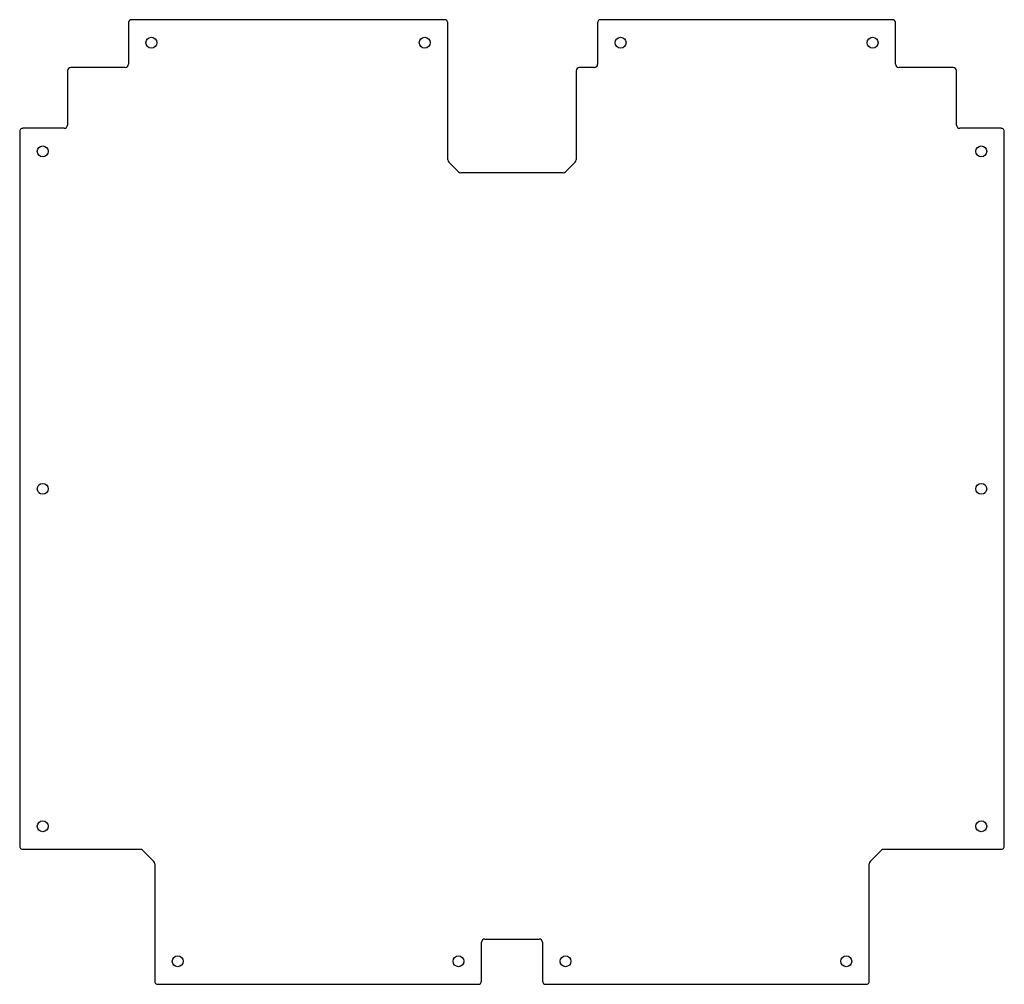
# Model space of a CAD drawing. Header units: inches. Extents: x -11.8 to 11.8, y -11.5 to 11.5.
import ezdxf

# ---------------------------------------------------------------- set-up
doc = ezdxf.new("R2010")
doc.units = ezdxf.units.IN
doc.layers.add('CUTOUTS', color=1, linetype='CONTINUOUS')
doc.layers.add('PERIMETER', color=5, linetype='CONTINUOUS')

msp = doc.modelspace()

# ---------------------------------------------------------------- linework, layer by layer
at = {"layer": 'CUTOUTS'}
for centre in [(-8.622, 10.984), (-2.087, 10.984), (2.598, 10.984), (8.622, 10.984), (-11.22, 8.386), (11.22, 8.386), (-11.22, 0.315), (11.22, 0.315), (-11.22, -7.756), (11.22, -7.756), (-7.992, -10.984), (-1.28, -10.984), (1.28, -10.984), (7.992, -10.984)]:
    msp.add_circle(centre, 0.13, dxfattribs=at)
at = {"layer": 'PERIMETER'}
for p, q in [((-9.173, 11.457), (-9.173, 10.472)), ((-1.614, 11.535), (-9.094, 11.535)), ((-1.535, 8.182), (-1.535, 11.457)), ((2.047, 11.457), (2.047, 10.472)), ((9.094, 11.535), (2.126, 11.535)), ((9.173, 10.472), (9.173, 11.457)), ((-9.252, 10.394), (-10.551, 10.394)), ((1.969, 10.394), (1.614, 10.394)), ((10.551, 10.394), (9.252, 10.394)), ((-10.63, 10.315), (-10.63, 9.016)), ((1.535, 10.315), (1.535, 8.182)), ((10.63, 9.016), (10.63, 10.315)), ((-11.772, 8.858), (-11.772, -8.228)), ((-10.709, 8.937), (-11.693, 8.937)), ((11.693, 8.937), (10.709, 8.937)), ((11.772, -8.228), (11.772, 8.858)), ((-1.283, 7.897), (-1.512, 8.127)), ((1.512, 8.127), (1.283, 7.897)), ((1.227, 7.874), (-1.227, 7.874)), ((-11.693, -8.307), (-8.891, -8.307)), ((-8.835, -8.33), (-8.566, -8.599)), ((8.566, -8.599), (8.835, -8.33)), ((8.891, -8.307), (11.693, -8.307)), ((-8.543, -8.655), (-8.543, -11.457)), ((8.543, -11.457), (8.543, -8.655)), ((-0.728, -11.457), (-0.728, -10.531)), ((-0.65, -10.453), (0.65, -10.453)), ((0.728, -10.531), (0.728, -11.457)), ((-8.465, -11.535), (-0.807, -11.535)), ((0.807, -11.535), (8.465, -11.535))]:
    msp.add_line(p, q, dxfattribs=at)
for centre, start, end in [((-9.094, 11.457), 90, 180), ((-1.614, 11.457), 0, 90), ((2.126, 11.457), 90, 180), ((9.094, 11.457), 0, 90), ((-10.551, 10.315), 90, 180), ((-9.252, 10.472), -90, 0), ((1.614, 10.315), 90, 180), ((1.969, 10.472), -90, 0), ((9.252, 10.472), 180, 270), ((10.551, 10.315), 0, 90), ((-10.709, 9.016), -90, 0), ((10.709, 9.016), 180, 270), ((-11.693, 8.858), 90, 180), ((11.693, 8.858), 0, 90), ((-1.457, 8.182), 180, 225), ((1.457, 8.182), -45, 0), ((-1.227, 7.953), 225, 270), ((1.227, 7.953), 270, 315), ((-11.693, -8.228), 180, 270), ((11.693, -8.228), -90, 0), ((-8.891, -8.386), 45, 90), ((8.891, -8.386), 90, 135), ((-8.622, -8.655), 0, 45), ((8.622, -8.655), 135, 180), ((-0.65, -10.531), 90, 180), ((0.65, -10.531), 0, 90), ((-8.465, -11.457), 180, 270), ((-0.807, -11.457), -90, 0), ((0.807, -11.457), 180, 270), ((8.465, -11.457), -90, 0)]:
    msp.add_arc(centre, 0.0787, start, end, dxfattribs=at)

doc.saveas('drawing.dxf')
